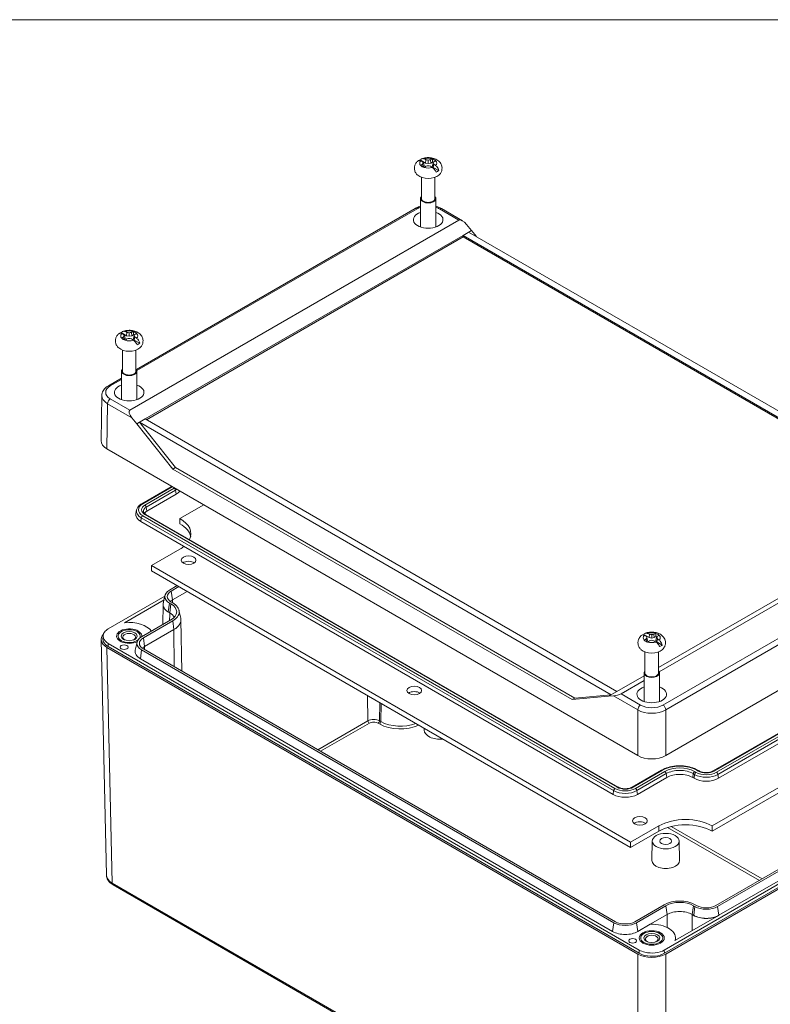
# Model space of a CAD drawing. Header units: millimetres. Extents: x 16 to 962, y 16 to 740.
# Tile 8 of 9: x 644 to 810, y 511 to 729. Entities that reach past the tile are written whole.
import ezdxf

# ---------------------------------------------------------------- set-up
doc = ezdxf.new("R2010")
doc.units = ezdxf.units.MM
doc.header["$LTSCALE"] = 3.5
for name, color, linetype, lineweight in [('Sketch Geometry (ANSI)', 7, 'Continuous', 9), ('Visible (ANSI)', 7, 'Continuous', 9), ('Visible Narrow (ANSI)', 7, 'Continuous', 9)]:
    doc.layers.add(name, color=color, linetype=linetype, lineweight=lineweight)

# ---------------------------------------------------------------- blocks, each defined once
blk = doc.blocks.new('Borders Hammond border')
at = {"layer": 'Sketch Geometry (ANSI)'}
blk.add_line((271.9, 208.4), (7.5, 208.4), dxfattribs=at)

msp = doc.modelspace()

# ---------------------------------------------------------------- linework, layer by layer
at = {"layer": 'Visible (ANSI)'}
for p, q in [((732.8474, 698.3683), (734.0454, 697.6767)), ((733.3669, 697.4034), (733.4808, 696.7516)), ((733.5407, 697.7067), (733.6969, 697.027)), ((734.1238, 698.4082), (734.0454, 697.6767)), ((734.0454, 697.6767), (734.6155, 697.5574)), ((734.6155, 698.3273), (734.6155, 697.5574)), ((734.6155, 697.5574), (735.1857, 697.6767)), ((735.1072, 698.4082), (735.1857, 697.6767)), ((735.1857, 697.6767), (735.5588, 697.8922)), ((735.6903, 697.7067), (735.5342, 697.027)), ((735.8641, 697.4034), (735.7409, 696.6978)), ((733.5149, 696.7372), (733.6969, 697.027)), ((735.5342, 697.027), (735.7409, 696.6978)), ((736.9388, 696.0062), (735.7409, 696.6978)), ((733.1149, 694.4992), (733.1149, 689.8255)), ((736.1161, 694.4992), (736.1161, 689.8255)), ((732.918, 689.8255), (732.918, 683.5104)), ((736.313, 689.8255), (736.313, 683.5104)), ((669.9936, 651.9602), (731.7032, 687.5882)), ((737.5278, 687.5882), (742.1728, 684.9065)), ((668.5639, 642.98), (741.4214, 685.0443)), ((744.1889, 682.7384), (742.3327, 681.6667)), ((743.1024, 684.08), (744.1889, 682.7384)), ((743.5716, 682.3803), (744.1889, 682.7384)), ((848.0253, 622.0739), (743.5716, 682.3803)), ((744.1889, 682.7384), (745.2754, 681.3966)), ((742.3327, 681.6667), (671.9392, 641.025)), ((742.3327, 681.3064), (672.2513, 640.8448)), ((742.3327, 681.6667), (846.7893, 621.3587)), ((742.3327, 681.6667), (742.3327, 681.3064)), ((846.4773, 621.1785), (742.3327, 681.3064)), ((666.6446, 660.1461), (667.8425, 659.4544)), ((667.1641, 659.1812), (667.2779, 658.5293)), ((667.3121, 658.515), (667.494, 658.8047)), ((667.3379, 659.4845), (667.494, 658.8047)), ((667.9209, 660.186), (667.8425, 659.4544)), ((667.8425, 659.4544), (668.4127, 659.3351)), ((668.4127, 660.105), (668.4127, 659.3351)), ((668.4127, 659.3351), (668.9828, 659.4544)), ((668.9044, 660.186), (668.9828, 659.4544)), ((668.9828, 659.4544), (669.356, 659.6699)), ((669.4874, 659.4845), (669.3313, 658.8047)), ((669.3313, 658.8047), (669.538, 658.4756)), ((669.6612, 659.1812), (669.538, 658.4756)), ((670.7359, 657.7839), (669.538, 658.4756)), ((666.912, 656.277), (666.912, 651.6032)), ((669.9133, 656.277), (669.9133, 651.6032)), ((666.7152, 651.6032), (666.7152, 645.2882)), ((670.1102, 651.6032), (670.1102, 645.2882)), ((663.7953, 648.3816), (666.7152, 650.0674)), ((662.1816, 636.2149), (662.3329, 646.2258)), ((670.083, 639.9534), (669.0075, 641.3013)), ((671.9392, 641.025), (670.083, 639.9534)), ((776.3958, 580.717), (671.9392, 641.025)), ((670.083, 639.9534), (670.7032, 640.3098)), ((678.0802, 629.931), (670.083, 639.9534)), ((670.7032, 640.3098), (678.7003, 630.2874)), ((670.7032, 640.3098), (775.1569, 580.0034)), ((663.4628, 634.4069), (781.0195, 566.5355)), ((678.0802, 629.931), (678.7003, 630.2874)), ((766.4615, 578.904), (678.0802, 629.931)), ((678.7003, 630.2874), (767.0788, 579.2621)), ((677.6786, 626.0139), (671.182, 622.2632)), ((678.8036, 624.3974), (672.3071, 620.6466)), ((679.6476, 618.9961), (684.9014, 622.0293)), ((785.6136, 586.0389), (846.7893, 621.3587)), ((848.6184, 621.3687), (785.7467, 585.0697)), ((670.0577, 620.8974), (669.8913, 620.133)), ((776.666, 559.55), (672.1026, 619.9197)), ((679.6476, 618.9961), (679.6476, 617.8347)), ((670.9775, 618.3032), (775.541, 557.9335)), ((673.3615, 608.5617), (679.6476, 612.1911)), ((779.4093, 547.335), (673.3615, 608.5617)), ((673.3615, 608.5617), (673.3615, 607.4004)), ((673.3615, 607.4004), (779.4093, 546.1736)), ((787.2065, 566.5355), (855.2657, 605.8295)), ((677.3475, 603.1714), (679.0168, 604.1352)), ((677.73, 602.9505), (679.3994, 603.9143)), ((676.2983, 601.809), (663.772, 594.5769)), ((676.3349, 601.9771), (675.9522, 600.2188)), ((678.0028, 601.007), (681.2189, 602.8638)), ((667.3711, 595.9404), (676.1204, 600.9919)), ((675.8974, 599.9565), (675.826, 595.5059)), ((677.6568, 600.0928), (677.3475, 600.2714)), ((678.0394, 600.3137), (677.73, 600.4923)), ((677.3841, 598.1492), (677.0747, 598.3279)), ((679.4262, 598.678), (679.8089, 596.9197)), ((671.1603, 592.8121), (677.6568, 596.5629)), ((671.5429, 592.5912), (678.0394, 596.342)), ((679.8496, 596.5698), (680.0314, 585.2321)), ((662.6075, 592.2763), (662.6189, 592.9907)), ((671.8156, 590.6477), (678.3121, 594.3985)), ((782.3449, 593.3465), (783.5429, 592.6548)), ((783.6213, 593.3863), (783.5429, 592.6548)), ((784.113, 593.3054), (784.113, 592.5355)), ((784.6047, 593.3863), (784.6831, 592.6548)), ((784.6831, 592.6548), (785.0563, 592.8703)), ((662.1978, 592.2221), (663.3807, 540.0552)), ((663.7639, 590.6432), (781.3209, 522.7716)), ((663.772, 591.3623), (781.329, 523.4907)), ((670.1477, 591.6178), (669.765, 589.8595)), ((782.8644, 592.3816), (782.9783, 591.7297)), ((783.0124, 591.7154), (783.1944, 592.0051)), ((783.0382, 592.6849), (783.1944, 592.0051)), ((783.5429, 592.6548), (784.113, 592.5355)), ((784.113, 592.5355), (784.6831, 592.6548)), ((785.1878, 592.6849), (785.0316, 592.0051)), ((785.0316, 592.0051), (785.2383, 591.6759)), ((785.3616, 592.3816), (785.2383, 591.6759)), ((786.4363, 590.9843), (785.2383, 591.6759)), ((781.0197, 522.607), (663.4788, 590.4692)), ((775.7237, 529.5424), (671.1603, 589.9121)), ((776.1063, 529.7633), (671.5429, 590.133)), ((782.6124, 589.4774), (782.6124, 584.8036)), ((785.6136, 589.4774), (785.6136, 584.8036)), ((775.4509, 527.5988), (670.8875, 587.9686)), ((840.4388, 587.7702), (797.7472, 563.1222)), ((776.3958, 580.717), (782.4155, 584.1924)), ((782.4155, 584.8036), (782.4155, 578.4886)), ((785.8105, 584.8036), (785.8105, 578.4886)), ((798.8722, 561.5056), (841.3485, 586.0293)), ((782.4155, 583.1464), (777.3071, 580.1971)), ((767.0788, 579.2621), (775.1569, 580.0034)), ((774.5396, 579.6453), (776.3958, 580.717)), ((775.1569, 580.0034), (774.5396, 579.6453)), ((775.6261, 579.745), (774.5396, 579.6453)), ((774.5396, 579.6453), (766.4615, 578.904)), ((766.4615, 578.904), (767.0788, 579.2621)), ((839.0809, 574.9814), (797.4821, 550.9643)), ((797.4821, 549.8029), (839.0809, 573.82)), ((733.7528, 572.5334), (733.7453, 572.1866)), ((786.3009, 563.3008), (779.8044, 559.55)), ((786.897, 523.4907), (854.9565, 562.7849)), ((794.6088, 563.1222), (794.2995, 563.3008)), ((780.9294, 557.9335), (787.4259, 561.6842)), ((786.9051, 522.7716), (854.9646, 562.0658)), ((855.2497, 561.8918), (787.2063, 522.607)), ((793.1744, 561.6842), (793.4838, 561.5056)), ((840.9985, 557.9834), (798.3069, 533.3355)), ((841.3811, 557.7626), (798.6895, 533.1146)), ((841.6538, 555.819), (798.9622, 531.171)), ((785.6955, 550.9643), (779.4093, 547.335)), ((779.4093, 546.1736), (785.6955, 549.8029)), ((797.4821, 550.9643), (797.4821, 549.8029)), ((779.4093, 547.335), (779.4093, 546.1736)), ((784.236, 547.6242), (784.1443, 543.3382)), ((790.1772, 547.6242), (790.2689, 543.3382)), ((664.8427, 537.9149), (781.2008, 470.7355)), ((786.8606, 533.5141), (780.3641, 529.7633)), ((787.2432, 533.2932), (780.7467, 529.5424)), ((793.6665, 533.1146), (793.3572, 533.2932)), ((794.0491, 533.3355), (793.7398, 533.5141)), ((783.7842, 529.1951), (787.5159, 531.3496)), ((798.6529, 530.9924), (789.2586, 525.5686)), ((793.3938, 531.171), (793.0844, 531.3496)), ((783.7842, 529.1951), (781.0194, 527.5988)), ((789.3628, 526.198), (789.3718, 525.634))]:
    msp.add_line(p, q, dxfattribs=at)
for centre, major_axis, ratio, start_param, end_param in [((734.6155, 697.027), (2.9196, 0), 0.57735027, 2.22131758, 2.33504902), ((735.8879, 687.6115), (-8.3095, 10.6402), 0.4683232, 5.51578513, 5.55915793), ((735.8879, 686.1423), (4.7264, 12.6461), 0.66883484, 0.77278686, 0.81615965), ((735.8777, 687.0753), (-4.619, 12.7439), 0.1738002, 5.63324007, 5.67175713), ((735.8777, 686.547), (0.7602, 13.5338), 0.37431185, 0.62267118, 0.66118824), ((733.3432, 686.1423), (4.7264, -12.6461), 0.66883484, 2.55136228, 2.59473507), ((734.158, 686.0824), (10.3048, -8.8065), 0.8562039, 2.16665026, 2.20516732), ((735.0731, 686.0824), (10.3048, 8.8065), 0.8562039, 0.93642534, 0.97494239), ((735.8879, 686.1423), (4.7264, 12.6461), 0.66883484, 0.54685758, 0.59023037), ((734.6155, 697.6325), (-1.9015, 0), 0.57735027, 3.64815864, 4.205823), ((734.6155, 697.027), (1.7707, 0), 0.57735027, 0.87057964, 1.0089682), ((733.3534, 687.0753), (-4.619, -12.7439), 0.1738002, 3.75302083, 3.79153789), ((733.3534, 686.547), (0.7602, -13.5338), 0.37431185, 2.48040441, 2.51892147), ((733.3432, 687.6115), (-8.3095, -10.6402), 0.4683232, 3.86562003, 3.90899283), ((733.3432, 686.1423), (4.7264, -12.6461), 0.66883484, 2.325433, 2.3688058), ((734.6155, 697.6325), (1.9015, 0), 0.57735027, 3.64815864, 4.205823), ((733.3432, 687.6115), (-8.3095, -10.6402), 0.4683232, 4.09154931, 4.13492211), ((734.158, 687.5398), (-12.1421, -6.026), 0.65569226, 4.36194198, 4.40045903), ((735.0731, 687.5398), (-12.1421, 6.026), 0.65569226, 5.02431893, 5.06283599), ((735.8879, 687.6115), (-8.3095, 10.6402), 0.4683232, 5.28985585, 5.33322865), ((734.6155, 697.027), (-2.9196, 0), 0.57735027, 2.22131758, 2.4910714), ((734.6155, 695.8482), (-2.7768, 0), 0.57735027, 0.57934176, 2.56225089), ((734.6155, 689.8255), (1.6975, 0), 0.57735027, 2.655191, 6.76958696), ((734.6155, 689.8255), (1.5006, 0), 0.57735027, 3.14159265, 6.28318531), ((734.6155, 685.1316), (3.2813, 0), 0.57735027, 2.11452828, 7.31024968), ((742.4931, 683.7112), (-1.1159, 1.3018), 0.41075435, 4.6443737, 6.20644338), ((667.1403, 647.9201), (4.7264, -12.6461), 0.66883484, 2.55136228, 2.59473507), ((669.685, 647.9201), (4.7264, 12.6461), 0.66883484, 0.54685758, 0.59023037), ((668.4127, 659.4102), (-1.9015, 0), 0.57735027, 3.64815864, 4.205823), ((668.4127, 658.8047), (2.9196, 0), 0.57735027, 2.22131758, 2.33504902), ((668.4127, 659.4102), (1.9015, 0), 0.57735027, 3.64815864, 4.205823), ((669.685, 649.3893), (-8.3095, 10.6402), 0.4683232, 5.51578513, 5.55915793), ((669.685, 647.9201), (4.7264, 12.6461), 0.66883484, 0.77278686, 0.81615965), ((669.6748, 648.8531), (-4.619, 12.7439), 0.1738002, 5.63324007, 5.67175713), ((669.6748, 648.3247), (0.7602, 13.5338), 0.37431185, 0.62267118, 0.66118824), ((667.1403, 649.3893), (-8.3095, -10.6402), 0.4683232, 4.09154931, 4.13492211), ((667.9551, 647.8602), (10.3048, -8.8065), 0.8562039, 2.16665026, 2.20516732), ((667.9551, 649.3176), (-12.1421, -6.026), 0.65569226, 4.36194198, 4.40045903), ((668.8702, 647.8602), (10.3048, 8.8065), 0.8562039, 0.93642534, 0.97494239), ((668.8702, 649.3176), (-12.1421, 6.026), 0.65569226, 5.02431893, 5.06283599), ((669.685, 649.3893), (-8.3095, 10.6402), 0.4683232, 5.28985585, 5.33322865), ((668.4127, 658.8047), (1.7707, 0), 0.57735027, 0.87057964, 1.0089682), ((667.1505, 648.8531), (-4.619, -12.7439), 0.1738002, 3.75302083, 3.79153789), ((667.1505, 648.3247), (0.7602, -13.5338), 0.37431185, 2.48040441, 2.51892147), ((667.1403, 649.3893), (-8.3095, -10.6402), 0.4683232, 3.86562003, 3.90899283), ((667.1403, 647.9201), (4.7264, -12.6461), 0.66883484, 2.325433, 2.3688058), ((668.4127, 657.6259), (-2.7768, 0), 0.57735027, 0.57934176, 2.56225089), ((668.4127, 658.8047), (-2.9196, 0), 0.57735027, 2.22131758, 2.4910714), ((668.4127, 651.6032), (1.6975, 0), 0.57735027, 2.655191, 6.76958696), ((668.4127, 651.6032), (1.5006, 0), 0.57735027, 3.14159265, 6.28318531), ((668.4127, 646.9094), (3.2813, 0), 0.57735027, 2.11452828, 7.31024968), ((669.6355, 641.6469), (-1.1159, 1.3018), 0.41075435, 6.20644338, 7.76851306), ((666.5567, 636.1929), (-4.3753, 0), 0.5773063, 6.27445933, 7.06854539), ((674.5998, 626.8244), (-5.945, 0), 0.57735027, 2.35619449, 2.59590639), ((673.6718, 619.8587), (-3.8102, 0), 0.57735027, 6.15817798, 7.06858347), ((673.6718, 619.8587), (-1.93, 0), 0.57735027, 5.49778714, 6.02806956), ((673.7544, 615.5936), (8.3344, 0), 0.57735027, 6.01630808, 7.06858347), ((673.7544, 614.4322), (8.3344, 0), 0.57735027, 0.12097441, 0.78539816), ((673.7544, 615.5936), (8.3344, 0), 0.57735027, 5.49778714, 5.66110183), ((681.5649, 608.598), (-1.6335, 0), 0.57735027, 3.80488192, 5.61989604), ((679.8589, 601.7214), (-3.5518, 0), 0.57735027, 5.49778714, 7.06858347), ((679.8589, 601.7214), (-3.0107, 0), 0.57735027, 5.49778714, 7.06858347), ((679.8589, 599.9353), (-3.9617, 0), 0.57735027, 6.04752076, 7.17924069), ((679.8589, 599.9353), (-3.9375, 0), 0.57735027, 6.15817798, 7.06858347), ((679.8589, 599.9353), (2.625, 0), 0.57735027, 2.35619449, 2.66875624), ((674.5998, 598.3279), (4.3232, 0), 0.57735027, 5.49778714, 7.06858347), ((674.5998, 598.3279), (4.8643, 0), 0.57735027, 5.49778714, 7.06858347), ((674.5998, 596.5418), (3.9375, 0), 0.57735027, 0.26514397, 0.78539816), ((668.4127, 592.9696), (5.25, 0), 0.57735027, 0.36644661, 1.77050895), ((674.5998, 596.5418), (5.25, 0), 0.57735027, 5.49778714, 6.40819263), ((666.5732, 592.2552), (-4.3757, 0), 0.57725136, 5.79877534, 7.0684978), ((668.4127, 592.9696), (-2.7781, 0), 0.57735027, 3.05008864, 8.54253953), ((668.4127, 592.9696), (-2.4544, 0), 0.57735027, 2.8185556, 8.77401655), ((668.4127, 592.733), (-1.4224, 0), 0.57735027, 2.27102907, 7.1537489), ((673.6718, 591.3621), (-3.5518, 0), 0.57735027, 5.49778714, 7.06858347), ((784.113, 592.0051), (2.9196, 0), 0.57735027, 2.22131758, 2.33504902), ((785.3853, 582.5896), (-8.3095, 10.6402), 0.4683232, 5.51578513, 5.55915793), ((785.3751, 582.0534), (-4.619, 12.7439), 0.1738002, 5.63324007, 5.67175713), ((782.8406, 581.1204), (4.7264, -12.6461), 0.66883484, 2.55136228, 2.59473507), ((783.6554, 581.0606), (10.3048, -8.8065), 0.8562039, 2.16665026, 2.20516732), ((784.5706, 581.0606), (10.3048, 8.8065), 0.8562039, 0.93642534, 0.97494239), ((785.3853, 581.1204), (4.7264, 12.6461), 0.66883484, 0.54685758, 0.59023037), ((784.113, 592.6106), (-1.9015, 0), 0.57735027, 3.64815864, 4.205823), ((784.113, 592.0051), (1.7707, 0), 0.57735027, 0.87057964, 1.0089682), ((782.8509, 582.0534), (-4.619, -12.7439), 0.1738002, 3.75302083, 3.79153789), ((782.8406, 582.5896), (-8.3095, -10.6402), 0.4683232, 3.86562003, 3.90899283), ((673.6718, 591.3621), (-3.0107, 0), 0.57735027, 5.49778714, 7.06858347), ((673.6718, 589.576), (2.625, 0), 0.57735027, 2.35619449, 2.66875624), ((784.113, 592.6106), (1.9015, 0), 0.57735027, 3.64815864, 4.205823), ((785.3853, 581.1204), (4.7264, 12.6461), 0.66883484, 0.77278686, 0.81615965), ((785.3751, 581.5251), (0.7602, 13.5338), 0.37431185, 0.62267118, 0.66118824), ((782.8406, 582.5896), (-8.3095, -10.6402), 0.4683232, 4.09154931, 4.13492211), ((783.6554, 582.518), (-12.1421, -6.026), 0.65569226, 4.36194198, 4.40045903), ((784.5706, 582.518), (-12.1421, 6.026), 0.65569226, 5.02431893, 5.06283599), ((785.3853, 582.5896), (-8.3095, 10.6402), 0.4683232, 5.28985585, 5.33322865), ((782.8509, 581.5251), (0.7602, -13.5338), 0.37431185, 2.48040441, 2.51892147), ((782.8406, 581.1204), (4.7264, -12.6461), 0.66883484, 2.325433, 2.3688058), ((784.113, 592.0051), (-2.9196, 0), 0.57735027, 2.22131758, 2.4910714), ((673.6718, 589.576), (-3.9375, 0), 0.57735027, 6.15817798, 7.06858347), ((784.113, 590.8263), (-2.7768, 0), 0.57735027, 0.57934176, 2.56225089), ((784.113, 584.8036), (1.6975, 0), 0.57735027, 2.655191, 6.76958696), ((784.113, 584.8036), (1.5006, 0), 0.57735027, 3.14159265, 6.28318531), ((731.5243, 579.754), (-1.6335, 0), 0.57735027, 3.80488192, 5.61989604), ((776.2354, 580.1014), (-1.2362, -0.2729), 0.20190622, 1.01138419, 2.57345387), ((784.113, 580.1098), (3.2812, 0), 0.57735027, 2.11452828, 7.31024968), ((737.2451, 572.1617), (-3.5, 0), 0.57735027, 6.2708424, 8.02619496), ((784.113, 568.3217), (4.375, 0), 0.57739424, 3.92702889, 5.49774907), ((790.3002, 560.0248), (4.0648, 0), 0.57735027, 0.78539816, 2.35619449), ((796.178, 563.0611), (3.8102, 0), 0.57735027, 3.92699082, 5.49778714), ((778.2352, 559.489), (3.8102, 0), 0.57735027, 3.92699082, 5.49778714), ((781.4838, 550.9099), (-1.6335, 0), 0.57735027, 3.80488192, 5.61989604), ((791.5888, 547.5618), (-8.3344, 0), 0.57735027, 3.92699082, 5.49778714), ((791.5888, 546.4004), (8.3344, 0), 0.57735027, 0.78539816, 2.35619449), ((787.2066, 543.3164), (3.0625, 0), 0.57735027, 3.12924975, 6.29552822), ((790.3002, 531.5282), (-4.8643, 0), 0.57735027, 3.92699082, 5.49778714), ((790.3002, 531.5282), (-4.3232, 0), 0.57735027, 3.92699082, 5.49778714), ((790.3002, 529.7421), (3.9375, 0), 0.57735027, 0.78539816, 2.35619449), ((796.178, 534.5646), (-3.5518, 0), 0.57735027, 0.78539816, 2.35619449), ((796.178, 534.5646), (-3.0107, 0), 0.57735027, 0.78539816, 2.35619449), ((778.2352, 530.9924), (-3.0107, 0), 0.57735027, 0.78539816, 2.35619449), ((796.178, 532.7785), (3.9617, 0), 0.57735027, 3.8163336, 5.38712992), ((796.178, 532.7785), (-3.9375, 0), 0.57735027, 0.78539816, 2.35619449), ((778.2352, 529.2063), (-3.9375, 0), 0.57735027, 0.78539816, 2.35619449), ((778.2352, 530.9924), (-3.5518, 0), 0.57735027, 0.78539816, 2.35619449), ((784.113, 526.17), (5.25, 0), 0.57735027, 6.08347269, 7.91664555), ((784.113, 525.9333), (-1.4224, 0), 0.57735027, 2.27102907, 7.1537489), ((784.113, 524.3935), (-4.375, 0), 0.5774492, 0.78548383, 2.35610882)]:
    msp.add_ellipse(centre, major_axis=major_axis, ratio=ratio, start_param=start_param, end_param=end_param, dxfattribs=at)
for centre, major_axis in [((681.5649, 609.7594), (1.6335, 0)), ((668.4127, 592.9696), (-1.7558, 0)), ((667.2803, 590.5298), (-0.875, 0)), ((731.5243, 580.9153), (1.6335, 0)), ((781.4838, 552.0713), (1.6335, 0)), ((787.2066, 547.603), (2.9709, 0)), ((787.2066, 547.603), (-1.3125, 0)), ((784.113, 526.17), (-2.7781, 0)), ((784.113, 526.17), (2.4544, 0)), ((779.8871, 525.5162), (-0.875, 0)), ((784.113, 526.17), (-1.7558, 0))]:
    msp.add_ellipse(centre, major_axis=major_axis, ratio=0.57735027, dxfattribs=at)
for points, knots in [([(732.2918, 694.9705), (732.1282, 695.1148), (731.9751, 695.2875), (731.7226, 695.7015), (731.6247, 695.9448), (731.5427, 696.4286), (731.5445, 696.6618), (731.6263, 697.1041), (731.7053, 697.3119), (731.9251, 697.7069), (732.0727, 697.8858), (732.2821, 698.0832), (732.3337, 698.1278), (732.3862, 698.1698)], [1.77685273, 1.77685273, 1.77685273, 1.77685273, 2.01773933, 2.01773933, 2.25862593, 2.25862593, 2.46251675, 2.46251675, 2.66713702, 2.66713702, 2.90582349, 2.90582349, 2.98128573, 2.98128573, 2.98128573, 2.98128573]), ([(732.9528, 698.1651), (732.8717, 698.2005), (732.7922, 698.2244), (732.6193, 698.2534), (732.5094, 698.241), (732.419, 698.1934), (732.4023, 698.1823), (732.3865, 698.1694)], [0.738553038, 0.738553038, 0.738553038, 0.738553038, 0.776114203, 0.776114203, 0.835953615, 0.835953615, 0.849953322, 0.849953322, 0.849953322, 0.849953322]), ([(732.8474, 698.3683), (732.9122, 698.4563), (732.9986, 698.5307), (733.1856, 698.6306), (733.3231, 698.6585), (733.5213, 698.6443), (733.6083, 698.6251), (733.693, 698.5924)], [0.069565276, 0.069565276, 0.069565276, 0.069565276, 0.118136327, 0.118136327, 0.177695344, 0.177695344, 0.214972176, 0.214972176, 0.214972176, 0.214972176]), ([(733.1474, 698.6057), (733.4568, 698.7288), (733.7793, 698.8059), (734.4359, 698.8848), (734.7699, 698.8857), (735.4285, 698.8106), (735.7529, 698.735), (736.3745, 698.492), (736.6739, 698.3259), (737.1605, 697.8941), (737.3597, 697.651), (737.5967, 697.1328), (737.6616, 696.8871), (737.6873, 696.412), (737.6592, 696.1861), (737.5328, 695.7587), (737.4321, 695.5599), (737.2015, 695.2274), (737.0741, 695.0894), (736.9392, 694.9705)], [3.32349414, 3.32349414, 3.32349414, 3.32349414, 3.72179895, 3.72179895, 4.1220514, 4.1220514, 4.52216565, 4.52216565, 4.92098292, 4.92098292, 5.23966825, 5.23966825, 5.46656555, 5.46656555, 5.66695579, 5.66695579, 5.87861951, 5.87861951, 6.07712891, 6.07712891, 6.07712891, 6.07712891]), ([(736.3836, 695.6856), (736.3195, 695.8095), (736.2343, 695.9447), (736.0483, 696.1978), (735.9103, 696.3533), (735.7111, 696.5392), (735.6234, 696.6118), (735.5381, 696.6725)], [0.069562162, 0.069562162, 0.069562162, 0.069562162, 0.117567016, 0.117567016, 0.177406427, 0.177406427, 0.214967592, 0.214967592, 0.214967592, 0.214967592]), ([(736.2782, 697.0998), (736.3593, 697.0367), (736.4388, 696.9594), (736.6118, 696.7583), (736.7217, 696.5865), (736.8536, 696.3023), (736.9069, 696.1486), (736.9388, 696.0062)], [0.738553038, 0.738553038, 0.738553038, 0.738553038, 0.776114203, 0.776114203, 0.835953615, 0.835953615, 0.883958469, 0.883958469, 0.883958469, 0.883958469]), ([(731.7032, 687.5882), (732.0311, 687.7776), (732.3943, 687.9281), (732.8255, 688.055), (732.8716, 688.0679), (732.918, 688.0803)], [-0.785360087, -0.785360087, -0.785360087, -0.785360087, -0.471216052, -0.471216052, -0.433878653, -0.433878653, -0.433878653, -0.433878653]), ([(736.313, 688.0803), (736.3594, 688.0679), (736.4056, 688.055), (736.8368, 687.9281), (737.1999, 687.7776), (737.5278, 687.5882)], [0.433878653, 0.433878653, 0.433878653, 0.433878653, 0.471216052, 0.471216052, 0.785360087, 0.785360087, 0.785360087, 0.785360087]), ([(666.6446, 660.1461), (666.7094, 660.234), (666.7957, 660.3084), (666.9827, 660.4083), (667.1203, 660.4363), (667.3184, 660.422), (667.4054, 660.4029), (667.4901, 660.3702)], [0.069565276, 0.069565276, 0.069565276, 0.069565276, 0.118136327, 0.118136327, 0.177695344, 0.177695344, 0.214972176, 0.214972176, 0.214972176, 0.214972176]), ([(666.9446, 660.3834), (667.2539, 660.5065), (667.5764, 660.5836), (668.233, 660.6625), (668.567, 660.6635), (669.2256, 660.5883), (669.55, 660.5128), (670.1716, 660.2698), (670.471, 660.1037), (670.9576, 659.6719), (671.1569, 659.4288), (671.3938, 658.9105), (671.4587, 658.6648), (671.4844, 658.1897), (671.4563, 657.9638), (671.3299, 657.5365), (671.2292, 657.3377), (670.9986, 657.0052), (670.8712, 656.8672), (670.7364, 656.7482)], [3.32349414, 3.32349414, 3.32349414, 3.32349414, 3.72179895, 3.72179895, 4.1220514, 4.1220514, 4.52216565, 4.52216565, 4.92098292, 4.92098292, 5.23966825, 5.23966825, 5.46656555, 5.46656555, 5.66695579, 5.66695579, 5.87861951, 5.87861951, 6.07712891, 6.07712891, 6.07712891, 6.07712891]), ([(666.089, 656.7482), (665.9253, 656.8926), (665.7722, 657.0652), (665.5198, 657.4793), (665.4218, 657.7226), (665.3398, 658.2064), (665.3417, 658.4396), (665.4234, 658.8819), (665.5024, 659.0896), (665.7223, 659.4846), (665.8698, 659.6636), (666.0793, 659.8609), (666.1308, 659.9055), (666.1834, 659.9476)], [1.77685273, 1.77685273, 1.77685273, 1.77685273, 2.01773933, 2.01773933, 2.25862593, 2.25862593, 2.46251675, 2.46251675, 2.66713702, 2.66713702, 2.90582349, 2.90582349, 2.98128573, 2.98128573, 2.98128573, 2.98128573]), ([(666.75, 659.9429), (666.6689, 659.9783), (666.5894, 660.0022), (666.4164, 660.0312), (666.3065, 660.0188), (666.2161, 659.9712), (666.1995, 659.9601), (666.1837, 659.9472)], [0.738553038, 0.738553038, 0.738553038, 0.738553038, 0.776114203, 0.776114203, 0.835953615, 0.835953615, 0.849953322, 0.849953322, 0.849953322, 0.849953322]), ([(670.1807, 657.4634), (670.1166, 657.5873), (670.0315, 657.7225), (669.8455, 657.9755), (669.7074, 658.1311), (669.5082, 658.317), (669.4205, 658.3896), (669.3352, 658.4503)], [0.069562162, 0.069562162, 0.069562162, 0.069562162, 0.117567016, 0.117567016, 0.177406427, 0.177406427, 0.214967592, 0.214967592, 0.214967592, 0.214967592]), ([(670.0753, 658.8776), (670.1564, 658.8145), (670.2359, 658.7371), (670.4089, 658.5361), (670.5188, 658.3643), (670.6508, 658.08), (670.704, 657.9264), (670.7359, 657.7839)], [0.738553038, 0.738553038, 0.738553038, 0.738553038, 0.776114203, 0.776114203, 0.835953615, 0.835953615, 0.883958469, 0.883958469, 0.883958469, 0.883958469]), ([(662.3329, 646.2258), (662.3356, 646.4089), (662.3634, 646.5913), (662.4637, 646.941), (662.5359, 647.1081), (662.7149, 647.4206), (662.8215, 647.566), (663.0608, 647.8348), (663.1934, 647.9583), (663.4796, 648.1848), (663.6331, 648.288), (663.7953, 648.3816)], [0.008725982, 0.008725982, 0.008725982, 0.008725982, 0.164052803, 0.164052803, 0.319379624, 0.319379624, 0.474706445, 0.474706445, 0.630033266, 0.630033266, 0.785360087, 0.785360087, 0.785360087, 0.785360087]), ([(671.182, 622.2632), (671.0676, 622.1971), (670.9593, 622.1258), (670.7568, 621.9731), (670.6625, 621.8916), (670.4903, 621.7184), (670.4122, 621.6266), (670.2749, 621.4333), (670.2157, 621.3317), (670.1193, 621.1201), (670.0822, 621.01), (670.0577, 620.8974)], [3.141592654, 3.141592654, 3.141592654, 3.141592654, 3.273670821, 3.273670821, 3.405748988, 3.405748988, 3.537827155, 3.537827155, 3.669905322, 3.669905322, 3.801983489, 3.801983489, 3.801983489, 3.801983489]), ([(672.1026, 619.9197), (672.0383, 619.9568), (671.9797, 619.9956), (671.875, 620.0746), (671.8289, 620.1148), (671.7495, 620.1946), (671.7162, 620.2342), (671.6618, 620.3109), (671.6406, 620.348), (671.6084, 620.4185), (671.5975, 620.452), (671.5905, 620.4841)], [1.570796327, 1.570796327, 1.570796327, 1.570796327, 1.702874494, 1.702874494, 1.834952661, 1.834952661, 1.967030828, 1.967030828, 2.099108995, 2.099108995, 2.231187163, 2.231187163, 2.231187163, 2.231187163]), ([(663.772, 594.5769), (663.4076, 594.3665), (662.6766, 593.736), (662.4649, 592.4998), (663.2253, 591.6779), (663.772, 591.3623)], [-7.0684978, -7.0684978, -7.0684978, -7.0684978, -6.67584155, -6.08685718, -5.49787281, -5.49787281, -5.49787281, -5.49787281]), ([(781.7893, 589.9486), (781.6257, 590.093), (781.4726, 590.2656), (781.2201, 590.6797), (781.1222, 590.923), (781.0402, 591.4067), (781.042, 591.64), (781.1238, 592.0823), (781.2027, 592.29), (781.4226, 592.685), (781.5702, 592.8639), (781.7796, 593.0613), (781.8312, 593.1059), (781.8837, 593.1479)], [1.77685273, 1.77685273, 1.77685273, 1.77685273, 2.01773933, 2.01773933, 2.25862593, 2.25862593, 2.46251675, 2.46251675, 2.66713702, 2.66713702, 2.90582349, 2.90582349, 2.98128573, 2.98128573, 2.98128573, 2.98128573]), ([(782.4503, 593.1432), (782.3692, 593.1786), (782.2897, 593.2025), (782.1168, 593.2315), (782.0068, 593.2191), (781.9165, 593.1715), (781.8998, 593.1605), (781.884, 593.1476)], [0.738553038, 0.738553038, 0.738553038, 0.738553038, 0.776114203, 0.776114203, 0.835953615, 0.835953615, 0.849953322, 0.849953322, 0.849953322, 0.849953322]), ([(782.3449, 593.3465), (782.4097, 593.4344), (782.4961, 593.5088), (782.683, 593.6087), (782.8206, 593.6367), (783.0188, 593.6224), (783.1057, 593.6033), (783.1904, 593.5705)], [0.069565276, 0.069565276, 0.069565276, 0.069565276, 0.118136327, 0.118136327, 0.177695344, 0.177695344, 0.214972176, 0.214972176, 0.214972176, 0.214972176]), ([(782.6449, 593.5838), (782.9543, 593.7069), (783.2768, 593.784), (783.9334, 593.8629), (784.2674, 593.8638), (784.9259, 593.7887), (785.2504, 593.7131), (785.872, 593.4701), (786.1714, 593.3041), (786.658, 592.8722), (786.8572, 592.6291), (787.0942, 592.1109), (787.159, 591.8652), (787.1847, 591.3901), (787.1567, 591.1642), (787.0302, 590.7368), (786.9296, 590.5381), (786.699, 590.2055), (786.5715, 590.0676), (786.4367, 589.9486)], [3.32349414, 3.32349414, 3.32349414, 3.32349414, 3.72179895, 3.72179895, 4.1220514, 4.1220514, 4.52216565, 4.52216565, 4.92098292, 4.92098292, 5.23966825, 5.23966825, 5.46656555, 5.46656555, 5.66695579, 5.66695579, 5.87861951, 5.87861951, 6.07712891, 6.07712891, 6.07712891, 6.07712891]), ([(662.6091, 592.276), (662.6062, 592.1198), (662.7012, 591.5157), (663.2157, 590.9597), (663.7639, 590.6432)], [-6.292450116, -6.292450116, -6.292450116, -6.292450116, -6.086857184, -5.497872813, -5.497872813, -5.497872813, -5.497872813]), ([(785.8811, 590.6638), (785.8169, 590.7876), (785.7318, 590.9228), (785.5458, 591.1759), (785.4078, 591.3315), (785.2085, 591.5174), (785.1209, 591.59), (785.0355, 591.6507)], [0.069562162, 0.069562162, 0.069562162, 0.069562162, 0.117567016, 0.117567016, 0.177406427, 0.177406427, 0.214967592, 0.214967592, 0.214967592, 0.214967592]), ([(785.7757, 592.078), (785.8568, 592.0148), (785.9363, 591.9375), (786.1092, 591.7365), (786.2191, 591.5647), (786.3511, 591.2804), (786.4044, 591.1268), (786.4363, 590.9843)], [0.738553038, 0.738553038, 0.738553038, 0.738553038, 0.776114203, 0.776114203, 0.835953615, 0.835953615, 0.883958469, 0.883958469, 0.883958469, 0.883958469]), ([(794.2995, 563.3008), (793.8692, 563.5492), (793.3792, 563.7539), (792.3226, 564.0647), (791.7562, 564.1707), (790.5966, 564.2767), (790.0037, 564.2767), (788.8442, 564.1707), (788.2777, 564.0647), (787.2212, 563.7539), (786.7312, 563.5492), (786.3009, 563.3008)], [1.57079633, 1.57079633, 1.57079633, 1.57079633, 1.88495559, 1.88495559, 2.19911486, 2.19911486, 2.51327412, 2.51327412, 2.82743339, 2.82743339, 3.14159265, 3.14159265, 3.14159265, 3.14159265]), ([(797.7472, 563.1222), (797.6082, 563.0419), (797.4424, 562.9696), (797.07, 562.8522), (796.8627, 562.8077), (796.4281, 562.7548), (796.2006, 562.7469), (795.7522, 562.7699), (795.5313, 562.8009), (795.123, 562.8967), (794.9353, 562.9611), (794.715, 563.064), (794.6601, 563.0926), (794.6088, 563.1222)], [6.28318531, 6.28318531, 6.28318531, 6.28318531, 6.56881567, 6.56881567, 6.86059874, 6.86059874, 7.15716259, 7.15716259, 7.4545757, 7.4545757, 7.74864007, 7.74864007, 7.85398163, 7.85398163, 7.85398163, 7.85398163]), ([(779.8044, 559.55), (779.6654, 559.4698), (779.4996, 559.3974), (779.1272, 559.28), (778.9199, 559.2356), (778.4853, 559.1826), (778.2578, 559.1747), (777.8093, 559.1977), (777.5885, 559.2287), (777.1802, 559.3245), (776.9925, 559.389), (776.7721, 559.4919), (776.7173, 559.5204), (776.666, 559.55)], [6.28318531, 6.28318531, 6.28318531, 6.28318531, 6.56881567, 6.56881567, 6.86059874, 6.86059874, 7.15716259, 7.15716259, 7.4545757, 7.4545757, 7.74864007, 7.74864007, 7.85398163, 7.85398163, 7.85398163, 7.85398163]), ([(663.3807, 540.0552), (663.3848, 539.8732), (663.4136, 539.692), (663.5153, 539.345), (663.5879, 539.1792), (663.767, 538.8692), (663.8734, 538.7249), (664.1119, 538.4582), (664.244, 538.3356), (664.5288, 538.1105), (664.6815, 538.008), (664.8427, 537.9149)], [0.013087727, 0.013087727, 0.013087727, 0.013087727, 0.167532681, 0.167532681, 0.321977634, 0.321977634, 0.476422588, 0.476422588, 0.630867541, 0.630867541, 0.785312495, 0.785312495, 0.785312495, 0.785312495]), ([(781.329, 523.4907), (781.6935, 523.2803), (782.7855, 522.8583), (784.9267, 522.736), (786.3503, 523.1751), (786.897, 523.4907)], [-7.0684978, -7.0684978, -7.0684978, -7.0684978, -6.67584155, -6.08685718, -5.49787281, -5.49787281, -5.49787281, -5.49787281]), ([(781.3209, 522.7716), (781.6865, 522.5606), (782.7816, 522.1373), (784.9291, 522.0147), (786.3568, 522.455), (786.9051, 522.7716)], [-7.0684978, -7.0684978, -7.0684978, -7.0684978, -6.67584155, -6.08685718, -5.49787281, -5.49787281, -5.49787281, -5.49787281])]:
    msp.add_open_spline(points, degree=3, knots=knots, dxfattribs=at)
for points, degree in [([(732.9528, 698.1651), (732.9564, 698.1635), (732.9601, 698.1619), (732.9637, 698.1603)], 3), ([(733.7043, 698.588), (733.7005, 698.5895), (733.6968, 698.591), (733.693, 698.5924)], 3), ([(735.5381, 698.5924), (735.5343, 698.591), (735.5305, 698.5895), (735.5267, 698.588)], 3), ([(735.5381, 698.5924), (735.5498, 698.2329), (735.5588, 697.8922)], 2), ([(736.2674, 698.1603), (736.271, 698.1619), (736.2746, 698.1635), (736.2782, 698.1651)], 3), ([(732.9637, 697.1082), (732.9601, 697.1054), (732.9564, 697.1026), (732.9528, 697.0998)], 3), ([(733.693, 696.6725), (733.6968, 696.6752), (733.7005, 696.6779), (733.7043, 696.6805)], 3), ([(735.5267, 696.6805), (735.5305, 696.6779), (735.5343, 696.6752), (735.5381, 696.6725)], 3), ([(736.2782, 697.0998), (736.2746, 697.1026), (736.271, 697.1054), (736.2674, 697.1082)], 3), ([(667.5015, 660.3657), (667.4977, 660.3672), (667.4939, 660.3687), (667.4901, 660.3702)], 3), ([(669.3352, 660.3702), (669.3314, 660.3687), (669.3276, 660.3672), (669.3238, 660.3657)], 3), ([(669.3352, 660.3702), (669.3469, 660.0106), (669.356, 659.6699)], 2), ([(666.75, 659.9429), (666.7536, 659.9413), (666.7572, 659.9397), (666.7608, 659.9381)], 3), ([(666.7608, 658.8859), (666.7572, 658.8832), (666.7536, 658.8804), (666.75, 658.8776)], 3), ([(667.4901, 658.4503), (667.4939, 658.453), (667.4977, 658.4557), (667.5015, 658.4583)], 3), ([(669.3238, 658.4583), (669.3276, 658.4557), (669.3314, 658.453), (669.3352, 658.4503)], 3), ([(670.0645, 659.9381), (670.0681, 659.9397), (670.0717, 659.9413), (670.0753, 659.9429)], 3), ([(670.0753, 658.8776), (670.0717, 658.8804), (670.0681, 658.8832), (670.0645, 658.8859)], 3), ([(677.8348, 626.1092), (677.7845, 626.0768), (677.7324, 626.045), (677.6786, 626.0139)], 3), ([(677.3841, 598.1492), (677.3779, 597.566), (677.3716, 596.9811), (677.3654, 596.3947)], 3), ([(782.4503, 593.1432), (782.4539, 593.1417), (782.4575, 593.1401), (782.4611, 593.1385)], 3), ([(783.2018, 593.5661), (783.198, 593.5676), (783.1942, 593.5691), (783.1904, 593.5705)], 3), ([(785.0355, 593.5705), (785.0318, 593.5691), (785.028, 593.5676), (785.0242, 593.5661)], 3), ([(785.0355, 593.5705), (785.0473, 593.211), (785.0563, 592.8703)], 2), ([(785.7649, 593.1385), (785.7685, 593.1401), (785.7721, 593.1417), (785.7757, 593.1432)], 3), ([(782.4611, 592.0863), (782.4575, 592.0835), (782.4539, 592.0808), (782.4503, 592.078)], 3), ([(783.1904, 591.6507), (783.1942, 591.6533), (783.198, 591.656), (783.2018, 591.6587)], 3), ([(785.0242, 591.6587), (785.028, 591.656), (785.0318, 591.6533), (785.0355, 591.6507)], 3), ([(785.7757, 592.078), (785.7721, 592.0808), (785.7685, 592.0835), (785.7649, 592.0863)], 3), ([(793.0844, 531.3496), (793.0703, 530.1641), (793.0561, 528.9646), (793.0417, 527.7528)], 3)]:
    msp.add_open_spline(points, degree=degree, dxfattribs=at)
at = {"layer": 'Visible Narrow (ANSI)'}
for p, q in [((670.0972, 651.7241), (732.1407, 687.5449)), ((737.0903, 687.5449), (741.4214, 685.0443)), ((664.2328, 648.3382), (666.7152, 649.7714)), ((668.5639, 642.98), (664.2328, 645.4806)), ((663.4628, 634.4069), (663.6141, 644.4152)), ((663.6141, 644.4152), (669.0075, 641.3013)), ((671.4008, 622.2415), (677.8973, 625.9923)), ((678.3804, 625.7134), (671.8838, 621.9626)), ((672.1885, 621.4915), (678.685, 625.2423)), ((678.685, 625.2423), (678.8036, 624.3974)), ((672.1885, 621.4915), (672.3071, 620.6466)), ((671.0961, 619.1481), (670.9775, 618.3032)), ((671.0961, 619.1481), (775.6595, 558.7784)), ((775.9642, 559.2495), (671.4008, 619.6192)), ((671.8838, 619.8981), (776.4472, 559.5284)), ((854.4958, 616.9032), (786.5878, 577.6965)), ((787.2065, 576.6311), (855.1145, 615.8378)), ((678.0028, 601.007), (677.73, 602.9505)), ((677.0747, 598.3279), (677.3475, 600.2714)), ((677.3841, 598.1492), (677.6568, 600.0928)), ((678.0028, 601.007), (678.0104, 600.3304)), ((678.3121, 594.3985), (678.0394, 596.342)), ((678.3121, 594.3985), (678.4048, 586.1713)), ((663.772, 591.3623), (663.7639, 590.6432)), ((671.8156, 590.6477), (671.5429, 592.5912)), ((671.8156, 590.6477), (671.8232, 589.9711)), ((664.6616, 538.3062), (663.4788, 590.4692)), ((670.8875, 587.9686), (671.1603, 589.9121)), ((797.9659, 563.1005), (840.6575, 587.7485)), ((840.9429, 587.3555), (798.449, 562.8216)), ((798.7537, 562.3505), (841.2347, 586.877)), ((721.2111, 579.7743), (721.2735, 574.2339)), ((732.6479, 580.4385), (732.6502, 580.232)), ((775.6261, 579.745), (781.0195, 576.6311)), ((781.6382, 577.6965), (777.3071, 580.1971)), ((723.8726, 578.2377), (723.8275, 574.2339)), ((724.182, 578.0591), (724.1369, 574.0552)), ((781.0195, 576.6311), (781.0195, 566.5355)), ((787.2065, 566.5355), (787.2065, 576.6311)), ((721.2735, 574.2339), (710.1773, 567.8274)), ((710.7919, 567.4726), (721.5829, 573.7027)), ((723.5182, 573.7027), (723.8275, 573.5241)), ((724.1369, 574.0552), (723.8275, 574.2339)), ((780.0231, 559.5284), (786.5196, 563.2791)), ((787.0027, 563.0002), (780.5062, 559.2495)), ((780.8108, 558.7784), (787.3074, 562.5292)), ((787.3074, 562.5292), (787.4259, 561.6842)), ((793.293, 562.5292), (793.1744, 561.6842)), ((793.293, 562.5292), (793.6024, 562.3505)), ((793.6024, 562.3505), (793.4838, 561.5056)), ((793.907, 562.8216), (793.5977, 563.0002)), ((794.0807, 563.2791), (794.3901, 563.1005)), ((798.7537, 562.3505), (798.8722, 561.5056)), ((775.6595, 558.7784), (775.541, 557.9335)), ((780.8108, 558.7784), (780.9294, 557.9335)), ((785.6955, 550.9643), (785.6955, 549.8029)), ((787.6125, 550.6293), (807.9366, 538.8952)), ((808.5513, 539.25), (788.4469, 550.8573)), ((781.0197, 471.1268), (664.6616, 538.3062)), ((787.5159, 531.3496), (787.2432, 533.2932)), ((793.0844, 531.3496), (793.3572, 533.2932)), ((793.3938, 531.171), (793.6665, 533.1146)), ((798.9622, 531.171), (798.6895, 533.1146)), ((787.5159, 531.3496), (787.5485, 528.462)), ((775.4509, 527.5988), (775.7237, 529.5424)), ((781.0194, 527.5988), (780.7467, 529.5424)), ((781.329, 523.4907), (781.3209, 522.7716)), ((786.897, 523.4907), (786.9051, 522.7716)), ((781.0197, 522.607), (781.0197, 471.1268)), ((787.2063, 471.1268), (787.2063, 522.607))]:
    msp.add_line(p, q, dxfattribs=at)
for centre, major_axis, ratio, start_param, end_param in [((734.6155, 697.6343), (-1.8865, 0), 0.57735027, 5.77910125, 6.78726936), ((734.6155, 697.6343), (1.8865, 0), 0.57735027, 1.06671227, 2.07488038), ((734.6155, 697.6343), (1.8865, 0), 0.57735027, 5.77910125, 6.78726936), ((734.6155, 697.6343), (-1.8865, 0), 0.57735027, 1.06671227, 2.07488038), ((732.1407, 686.8305), (-0.4375, 0.7578), 0.57735027, 5.49778714, 6.28318531), ((734.6155, 686.1159), (3.5, 0), 0.57739424, 2.07715949, 2.35615641), ((734.6155, 686.1159), (3.5, 0), 0.57739424, 0.78543624, 1.06443316), ((737.0903, 686.8305), (0.4375, 0.7578), 0.57735027, 0, 0.78539816), ((668.4127, 659.412), (1.8865, 0), 0.57735027, 1.06671227, 2.07488038), ((668.4127, 659.412), (-1.8865, 0), 0.57735027, 5.77910125, 6.78726936), ((668.4127, 659.412), (-1.8865, 0), 0.57735027, 1.06671227, 2.07488038), ((668.4127, 659.412), (1.8865, 0), 0.57735027, 5.77910125, 6.78726936), ((666.7079, 646.9094), (-3.5003, 0), 0.5773063, 5.49782522, 7.06854539), ((664.2328, 647.6238), (-0.4375, 0.7578), 0.57735027, 5.49778714, 6.28318531), ((666.7079, 646.195), (-4.3752, 0.0132), 0.57732037, 6.27620431, 7.07029038), ((664.2328, 644.7662), (0.4375, 0.7578), 0.57735027, 0.78539816, 2.34746784), ((677.8973, 625.635), (-0.2188, 0.3789), 0.57735027, 5.49778714, 6.28318531), ((674.5998, 627.8961), (4.6633, 0), 0.57735027, 5.49778714, 5.51901459), ((674.5998, 627.8961), (-5.3465, 0), 0.57735027, 2.35619449, 2.37470927), ((678.3804, 625.3562), (-0.2188, 0.3789), 0.57735027, 4.10152374, 5.49778714), ((674.5998, 627.6009), (5.7773, 0), 0.57735027, 5.49778714, 5.57758189), ((673.6718, 620.9303), (-3.2117, 0), 0.57735027, 5.49778714, 7.06858347), ((673.6718, 620.9303), (-2.5285, 0), 0.57735027, 5.49778714, 7.06858347), ((671.4008, 621.8843), (-0.2187, 0.3789), 0.57735027, 5.49778714, 6.28318531), ((673.6718, 620.6351), (-2.0977, 0), 0.57735027, 5.49778714, 6.40819263), ((671.8838, 621.6054), (-0.2187, 0.3789), 0.57735027, 4.10152374, 5.49778714), ((673.6718, 620.6351), (-3.6425, 0), 0.57735027, 6.15817798, 7.06858347), ((671.4008, 619.262), (0.2188, 0.3789), 0.57735027, 0.78539816, 2.18166157), ((671.8838, 619.5409), (0.2188, 0.3789), 0.57735027, 0, 0.78539816), ((784.113, 592.6124), (-1.8865, 0), 0.57735027, 5.77910125, 6.78726936), ((784.113, 592.6124), (1.8865, 0), 0.57735027, 1.06671227, 2.07488038), ((784.113, 592.6124), (1.8865, 0), 0.57735027, 5.77910125, 6.78726936), ((784.113, 592.6124), (-1.8865, 0), 0.57735027, 1.06671227, 2.07488038), ((781.6382, 576.9821), (-0.4375, -0.7578), 0.57735027, 3.92699082, 5.4890605), ((784.113, 579.1255), (-3.5, 0), 0.57739424, 0.78543624, 2.35615641), ((786.5878, 576.9821), (-0.4375, 0.7578), 0.57735027, 3.93571746, 5.49778714), ((784.113, 578.4111), (4.375, 0), 0.57536142, 3.92702889, 5.49774907), ((722.5505, 573.4966), (-1.8059, 0), 0.57735027, 3.92699082, 5.49778714), ((721.5829, 574.0599), (0.2188, -0.3789), 0.57735027, 3.94008079, 5.49778714), ((722.5505, 573.144), (1.3685, 0), 0.57735027, 0.78539816, 2.35619449), ((723.5182, 574.0599), (-0.2188, -0.3789), 0.57735027, 0.78539816, 2.34310452), ((723.8275, 573.8813), (-0.2188, -0.3789), 0.57735027, 0.78539816, 2.34310452), ((728.4283, 576.1804), (6.5065, 0), 0.57735027, 3.92699082, 5.38973721), ((728.4283, 576.5329), (-6.0691, 0), 0.57735027, 0.78539816, 2.16833517), ((790.3002, 561.0964), (5.3465, 0), 0.57735027, 0.78539816, 2.35619449), ((786.5196, 562.9219), (-0.2188, 0.3789), 0.57735027, 5.49778714, 6.28318531), ((790.3002, 561.0964), (-4.6633, 0), 0.57735027, 3.92699082, 5.49778714), ((787.0027, 562.643), (-0.2187, 0.3789), 0.57735027, 4.10152374, 5.49778714), ((790.3002, 560.8013), (4.2325, 0), 0.57735027, 0.78539816, 2.35619449), ((793.5977, 562.643), (0.2187, 0.3789), 0.57735027, 0.78539816, 2.18166156), ((793.907, 562.4644), (0.2188, 0.3789), 0.57735027, 0.78539816, 2.18166156), ((796.178, 563.8376), (3.6425, 0), 0.57735027, 3.92699082, 5.49778714), ((796.178, 564.1328), (-3.2117, 0), 0.57735027, 0.78539816, 2.35619449), ((794.0807, 562.9219), (0.2187, 0.3789), 0.57735027, 0, 0.78539816), ((794.3901, 562.7433), (0.2188, 0.3789), 0.57735027, 0, 0.78539816), ((796.178, 564.1328), (2.5285, 0), 0.57735027, 3.92699082, 5.49778714), ((797.9659, 562.7433), (-0.2187, 0.3789), 0.57735027, 5.49778714, 6.28318531), ((798.449, 562.4644), (-0.2188, 0.3789), 0.57735027, 4.10152374, 5.49778714), ((775.9642, 558.8922), (0.2188, 0.3789), 0.57735027, 0.78539816, 2.18166156), ((778.2352, 560.2654), (3.6425, 0), 0.57735027, 3.92699082, 5.49778714), ((778.2352, 560.5606), (-3.2117, 0), 0.57735027, 0.78539816, 2.35619449), ((776.4472, 559.1711), (0.2188, 0.3789), 0.57735027, 0, 0.78539816), ((778.2352, 560.5606), (2.5285, 0), 0.57735027, 3.92699082, 5.49778714), ((780.0231, 559.1711), (-0.2187, 0.3789), 0.57735027, 5.49778714, 6.28318531), ((780.5062, 558.8922), (-0.2187, 0.3789), 0.57735027, 4.10152374, 5.49778714), ((667.7557, 540.1014), (-4.3754, -0.0198), 0.577283, 0.0104709, 0.78269567), ((665.2802, 538.6727), (-0.4375, -0.7578), 0.57735027, 5.51087711, 6.28318531)]:
    msp.add_ellipse(centre, major_axis=major_axis, ratio=ratio, start_param=start_param, end_param=end_param, dxfattribs=at)

# ---------------------------------------------------------------- block references
at = {"xscale": 3.5, "yscale": 3.5, "zscale": 3.5}
msp.add_blockref('Borders Hammond border', (0, 0), dxfattribs=at)

doc.saveas('drawing.dxf')
